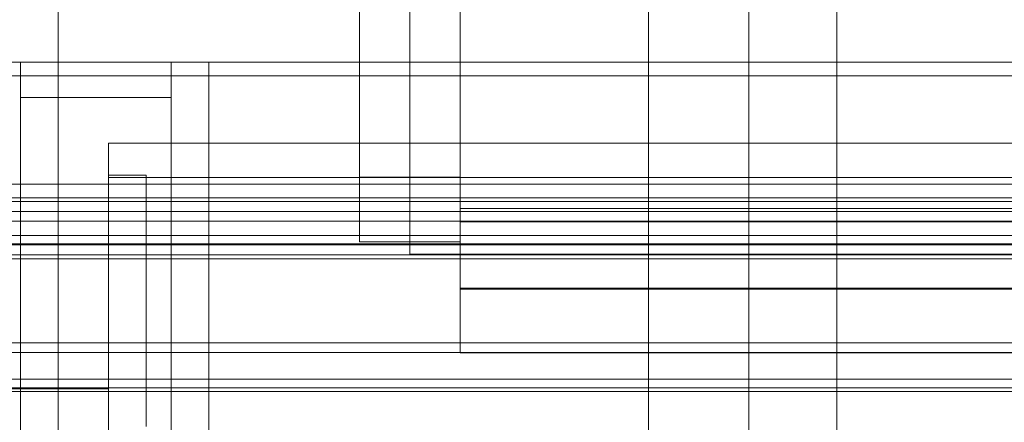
# Model space of a CAD drawing. Header units: millimetres. Extents: x -4738 to 65662, y -68080 to 6847.
# Tile 203 of 256: x -195 to -117, y -34709 to -34677. Entities that reach past the tile are written whole.
import ezdxf

# ---------------------------------------------------------------- set-up
doc = ezdxf.new("R2010")
doc.units = ezdxf.units.MM
for name, color, linetype, lineweight in [('COTAS_O', 1, 'Continuous', 0), ('COTAS_P', 1, 'Continuous', 0), ('frontal_bajante_movil', 7, 'Continuous', 0), ('frontal_briquetadora', 7, 'Continuous', 0), ('frontal_C01', 7, 'Continuous', 0), ('frontal_C02', 7, 'Continuous', 0), ('frontal_C03', 7, 'Continuous', 0), ('frontal_C04', 7, 'Continuous', 0), ('frontal_C05', 7, 'Continuous', 0), ('frontal_mezcladora', 7, 'Continuous', 0), ('frontal_secador', 7, 'Continuous', 0)]:
    doc.layers.add(name, color=color, linetype=linetype, lineweight=lineweight)
doc.dimstyles.new('R19_100', dxfattribs={"dimtxt": 250, "dimasz": 150, "dimexe": 150, "dimexo": 80, "dimgap": 100, "dimtad": 1, "dimtih": 1, "dimtoh": 1, "dimdsep": 46, "dimcen": 0.09, "dimadec": 0, "dimazin": 0, "dimtfac": 1, "dimtdec": 4, "dimtofl": 0, "dimtmove": 0, "dimatfit": 3, "dimfxl": 1, "dimtolj": 1, "dimtzin": 0, "dimarcsym": 0})

# ---------------------------------------------------------------- blocks, each defined once
blk = doc.blocks.new('DIM_R30_49')
at = {"layer": 'COTAS_P'}
for p, q in [((-150, -32300), (550, -32300)), ((550, -32300), (505, -32450)), ((550, -34900), (550, -32300)), ((550, -32300), (595, -32450)), ((550, -34900), (505, -34750)), ((550, -34900), (595, -34750)), ((-150, -34900), (550, -34900))]:
    blk.add_line(p, q, dxfattribs=at)
blk.add_text('2600 P', height=250, rotation=90, dxfattribs=at).set_placement((450, -33600))
blk = doc.blocks.new('DIM_R30_51')
at = {"layer": 'COTAS_O'}
for p, q in [((-650, -33700), (50, -33700)), ((50, -33700), (5, -33850)), ((50, -34900), (50, -33700)), ((50, -33700), (95, -33850)), ((50, -34900), (5, -34750)), ((50, -34900), (95, -34750)), ((-650, -34900), (50, -34900))]:
    blk.add_line(p, q, dxfattribs=at)
blk.add_text('1200 O', height=250, rotation=90, dxfattribs=at).set_placement((-50, -34300))
blk = doc.blocks.new('DIM_R30_52')
at = {"layer": 'COTAS_O'}
for p, q in [((-650, -34200), (-500, -34155)), ((650, -34200), (500, -34155)), ((-650, -34900), (-650, -34200)), ((-650, -34200), (650, -34200)), ((-650, -34200), (-500, -34245)), ((650, -34200), (500, -34245)), ((650, -34900), (650, -34200))]:
    blk.add_line(p, q, dxfattribs=at)
blk.add_text('1300 O', height=250, dxfattribs=at).set_placement((0, -34100))
blk = doc.blocks.new('DIM_R30_57')
at = {"layer": 'COTAS_P'}
for p, q in [((-305, -34680), (395, -34680)), ((395, -34680), (350, -34830)), ((395, -36000), (395, -34680)), ((395, -34680), (440, -34830)), ((395, -36000), (350, -35850)), ((395, -36000), (440, -35850)), ((-305, -36000), (395, -36000))]:
    blk.add_line(p, q, dxfattribs=at)
blk.add_text('1320 P', height=250, rotation=90, dxfattribs=at).set_placement((295, -35340))

msp = doc.modelspace()

# ---------------------------------------------------------------- linework, layer by layer
at = {"layer": 'frontal_bajante_movil'}
for p, q in [((-195, -35227.232), (-195, -34680)), ((-195, -34680), (-183, -34680)), ((-195, -34682.819), (-195, -34680)), ((-183, -34680), (-183, -35227.232)), ((-183, -34809.578), (-183, -34680)), ((-183, -34680), (-180, -34680)), ((-183, -34680), (-183, -34682.819)), ((-180, -35227.232), (-180, -34680)), ((-180, -34680), (-180, -34809.578)), ((-195, -34682.819), (-195, -35230.051)), ((-183, -34682.819), (-195, -34682.819)), ((-183, -35230.051), (-183, -34682.819))]:
    msp.add_line(p, q, dxfattribs=at)
at = {"layer": 'frontal_briquetadora'}
for p, q in [((-160, -34478.149), (-160, -34698)), ((-160, -34703.142), (-160, -34483.291)), ((-160, -34483.291), (-160, -34691.652)), ((-160, -34698.08), (-160, -34489.719)), ((-160, -34489.719), (-160, -34692.717)), ((-168, -34689.16), (-168, -34492.29)), ((-164, -34695.288), (-164, -34492.29)), ((-160, -34695.288), (-160, -34492.29)), ((-160, -34492.29), (-160, -34689.16)), ((-168, -34497.432), (-168, -34694.302)), ((-160, -34694.302), (-160, -34497.432)), ((-164, -34674), (-164, -34695.288)), ((-160, -34695.288), (-160, -34674)), ((-168, -34694.302), (-168, -34689.16)), ((-168, -34689.16), (-160, -34689.16)), ((-160, -34689.16), (-160, -34694.302)), ((-160, -34691.652), (200, -34691.652)), ((-160, -34698.08), (-160, -34691.652)), ((-160, -34692.717), (200, -34692.717)), ((-160, -34695.288), (-160, -34692.717)), ((-168, -34694.302), (-160, -34694.302)), ((-164, -34695.288), (-160, -34695.288)), ((200, -34695.288), (-160, -34695.288)), ((-160, -34698), (200, -34698)), ((-160, -34703.142), (-160, -34698)), ((200, -34698.08), (-160, -34698.08)), ((200, -34703.142), (-160, -34703.142))]:
    msp.add_line(p, q, dxfattribs=at)
at = {"layer": 'frontal_C01'}
for p, q in [((-130, -34782.805), (-130, -34520.192)), ((-130, -34525.972), (-130, -34788.585)), ((450, -34694.46), (-450, -34694.46)), ((-450, -34705.245), (450, -34705.245))]:
    msp.add_line(p, q, dxfattribs=at)
at = {"layer": 'frontal_C02'}
for p, q in [((-130, -34811.926), (-130, -34521.432)), ((-130, -34527.162), (-130, -34817.656))]:
    msp.add_line(p, q, dxfattribs=at)
at = {"layer": 'frontal_C03'}
for p, q in [((1250, -34690.796), (-1250, -34690.796)), ((1250, -34691.113), (-1250, -34691.113)), ((1250, -34691.907), (-1250, -34691.907)), ((-1250, -34692.671), (1250, -34692.671)), ((1250, -34693.794), (-1250, -34693.794)), ((1250, -34694.558), (-1250, -34694.558)), ((1250, -34695.352), (-1250, -34695.352)), ((1250, -34695.668), (-1250, -34695.668)), ((-1415, -34703.129), (1415, -34703.129)), ((1250, -34705.923), (-1250, -34705.923)), ((1250, -34706.217), (-1250, -34706.217))]:
    msp.add_line(p, q, dxfattribs=at)
at = {"layer": 'frontal_C04'}
for p, q in [((188, -34686.449), (-188, -34686.449)), ((-188, -34686.449), (-188, -34718.398)), ((-188, -34689.185), (-188, -34686.449)), ((-188, -34689.185), (188, -34689.185)), ((-188, -34721.134), (-188, -34689.185))]:
    msp.add_line(p, q, dxfattribs=at)
at = {"layer": 'frontal_C05'}
for p, q in [((-188, -34706), (-188, -34689)), ((-188, -34689), (-185, -34689)), ((-185, -34706), (-185, -34689)), ((-188, -34706), (-205, -34706)), ((-195, -34706), (-195.137, -34706)), ((-194.863, -34706), (-195, -34706)), ((-194.726, -34706), (-194.863, -34706)), ((-194.59, -34706), (-194.726, -34706)), ((-194.455, -34706), (-194.59, -34706)), ((-194.321, -34706), (-194.455, -34706)), ((-194.189, -34706), (-194.321, -34706)), ((-194.059, -34706), (-194.189, -34706)), ((-193.932, -34706), (-194.059, -34706)), ((-193.807, -34706), (-193.932, -34706)), ((-193.685, -34706), (-193.807, -34706)), ((-193.566, -34706), (-193.685, -34706)), ((-193.451, -34706), (-193.566, -34706)), ((-193.34, -34706), (-193.451, -34706)), ((-193.232, -34706), (-193.34, -34706)), ((-193.13, -34706), (-193.232, -34706)), ((-193.031, -34706), (-193.13, -34706)), ((-192.938, -34706), (-193.031, -34706)), ((-192.85, -34706), (-192.938, -34706)), ((-192.767, -34706), (-192.85, -34706)), ((-192.69, -34706), (-192.767, -34706)), ((-192.618, -34706), (-192.69, -34706)), ((-192.553, -34706), (-192.618, -34706)), ((-192.493, -34706), (-192.553, -34706)), ((-192.44, -34706), (-192.493, -34706)), ((-192.393, -34706), (-192.44, -34706)), ((-192.353, -34706), (-192.393, -34706)), ((-192.319, -34706), (-192.353, -34706)), ((-192.292, -34706), (-192.319, -34706)), ((-192.271, -34706), (-192.292, -34706)), ((-192.258, -34706), (-192.271, -34706)), ((-185, -34709), (-185, -34706)), ((-180, -34706), (-180, -34706.066)), ((-180, -34706.263), (-180, -34706.066)), ((-180, -34706.592), (-180, -34706.263)), ((-180, -34707.051), (-180, -34706.592)), ((-180, -34707.639), (-180, -34707.051)), ((-180, -34708.355), (-180, -34707.639)), ((-180, -34709.196), (-180, -34708.355))]:
    msp.add_line(p, q, dxfattribs=at)
at = {"layer": 'frontal_mezcladora'}
for p, q in [((-192, -34654.654), (-192, -34709.466)), ((-145, -34654.654), (-145, -34709.466)), ((-137, -34654.654), (-137, -34709.466)), ((-420, -34681.107), (240, -34681.107))]:
    msp.add_line(p, q, dxfattribs=at)
at = {"layer": 'frontal_secador'}
for p, q in [((1250, -34689.715), (-1250, -34689.715)), ((1250, -34702.349), (-1250, -34702.349))]:
    msp.add_line(p, q, dxfattribs=at)

# ---------------------------------------------------------------- dimensions: what is measured, and where the dimension line sits
at = {"layer": 'COTAS_O'}
for p2, distance, picture, middle in [((-650, -33700), -700, 'DIM_R30_51', (50, -34300)), ((650, -34900), 700, 'DIM_R30_52', (0, -34200))]:
    dim = msp.add_aligned_dim(p1=(-650, -34900), p2=p2, distance=distance, text='<> O', dimstyle='R19_100', dxfattribs=at)
    dim.commit()
    dim.dimension.update_dxf_attribs({"geometry": picture, "text_midpoint": middle})
at = {"layer": 'COTAS_P'}
for p1, p2, picture, middle in [((-150, -34900), (-150, -32300), 'DIM_R30_49', (550, -33600)), ((-305, -36000), (-305, -34680), 'DIM_R30_57', (395, -35340))]:
    dim = msp.add_aligned_dim(p1=p1, p2=p2, distance=-700, text='<> P', dimstyle='R19_100', dxfattribs=at)
    dim.commit()
    dim.dimension.update_dxf_attribs({"geometry": picture, "text_midpoint": middle})

doc.saveas('drawing.dxf')
